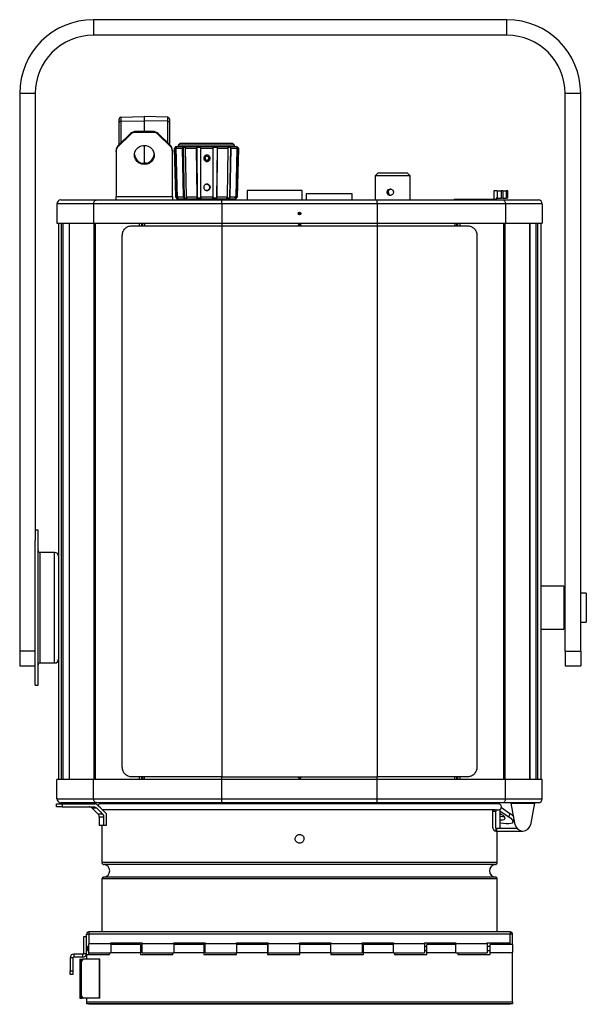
# Model space of a CAD drawing. Header units: millimetres. Extents: x 80 to 380, y 45 to 241.
# Tile 1 of 11: x 80 to 139, y 45 to 146. Entities that reach past the tile are written whole.
import ezdxf

# ---------------------------------------------------------------- set-up
doc = ezdxf.new("R2010")
doc.units = ezdxf.units.MM

msp = doc.modelspace()

# ---------------------------------------------------------------- linework, layer by layer
at = {"color": 7, "linetype": 'Continuous', "lineweight": 25}
for p, q in [((87.75, 146.31), (87.75, 144.71)), ((130.35, 146.31), (87.75, 146.31)), ((130.35, 144.71), (130.35, 146.31)), ((130.35, 144.71), (87.75, 144.71)), ((81.75, 138.71), (80.15, 138.71)), ((80.15, 138.71), (80.15, 81.24)), ((81.75, 138.71), (81.75, 92.64)), ((137.95, 138.71), (136.35, 138.71)), ((136.35, 81.24), (136.35, 138.71)), ((137.95, 81.24), (137.95, 138.71)), ((90.39, 135.73), (90.39, 136.05)), ((90.58, 136.25), (92.99, 136.33)), ((90.58, 136.25), (90.58, 135.84)), ((92.99, 136.33), (92.99, 135.89)), ((95.4, 136.25), (92.99, 136.33)), ((95.4, 135.84), (95.4, 136.25)), ((95.59, 136.05), (95.59, 135.73)), ((90.39, 133.44), (90.39, 135.73)), ((90.58, 135.84), (92.99, 135.89)), ((90.58, 135.84), (90.58, 133.63)), ((92.99, 135.89), (92.99, 134.8)), ((95.4, 135.84), (92.99, 135.89)), ((95.4, 133.63), (95.4, 135.84)), ((95.59, 135.73), (95.59, 133.44)), ((90.32, 133.38), (91.56, 134.57)), ((91.56, 134.47), (90.32, 133.28)), ((91.56, 134.47), (91.56, 134.57)), ((92.12, 134.8), (92.12, 134.69)), ((93.86, 134.8), (92.12, 134.8)), ((93.86, 134.69), (92.12, 134.69)), ((93.86, 134.69), (93.86, 134.8)), ((94.42, 134.57), (94.42, 134.47)), ((94.42, 134.57), (95.66, 133.38)), ((95.66, 133.28), (94.42, 134.47)), ((90.32, 133.38), (90.32, 133.28)), ((92.99, 133.36), (92.99, 131.52)), ((95.66, 133.28), (95.66, 133.38)), ((96.25, 133.23), (96.05, 133.04)), ((96.05, 133.04), (96.19, 128.04)), ((96.13, 133.04), (96.05, 133.04)), ((96.13, 133.04), (96.23, 133.13)), ((96.26, 128.04), (96.13, 133.04)), ((96.34, 133.13), (96.23, 133.13)), ((96.23, 133.13), (96.36, 127.93)), ((96.25, 133.23), (102.53, 133.23)), ((96.25, 133.04), (96.34, 133.13)), ((96.92, 133.04), (96.25, 133.04)), ((96.37, 128.04), (96.25, 133.04)), ((96.69, 133.57), (96.49, 133.37)), ((96.49, 133.37), (96.49, 133.23)), ((96.49, 133.37), (96.49, 133.37)), ((102.29, 133.37), (96.49, 133.37)), ((96.69, 133.57), (102.09, 133.57)), ((96.92, 133.04), (96.99, 133.13)), ((97.02, 128.04), (96.92, 133.04)), ((97.3, 133.13), (96.99, 133.13)), ((96.99, 133.13), (97.1, 127.93)), ((97.24, 133.04), (97.3, 133.13)), ((98.38, 133.04), (97.24, 133.04)), ((97.32, 128.04), (97.24, 133.04)), ((98.38, 133.04), (98.41, 133.13)), ((98.42, 128.04), (98.38, 133.04)), ((98.82, 133.13), (98.41, 133.13)), ((98.41, 133.13), (98.45, 127.93)), ((98.8, 133.04), (98.82, 133.13)), ((100.1, 133.04), (98.8, 133.04)), ((98.82, 128.04), (98.8, 133.04)), ((100.07, 128.04), (100.1, 133.04)), ((100.49, 133.13), (100.08, 133.13)), ((100.1, 133.04), (100.08, 133.13)), ((100.49, 133.13), (100.44, 127.93)), ((100.48, 128.04), (100.52, 133.04)), ((100.52, 133.04), (100.49, 133.13)), ((101.64, 133.04), (100.52, 133.04)), ((101.55, 128.04), (101.64, 133.04)), ((101.86, 133.13), (101.57, 133.13)), ((101.64, 133.04), (101.57, 133.13)), ((101.86, 133.13), (101.76, 127.93)), ((101.84, 128.04), (101.94, 133.04)), ((101.94, 133.04), (101.86, 133.13)), ((102.57, 133.04), (101.94, 133.04)), ((102.29, 133.37), (102.09, 133.57)), ((102.29, 133.23), (102.29, 133.37)), ((102.58, 133.13), (102.44, 127.93)), ((102.44, 128.04), (102.57, 133.04)), ((102.58, 133.13), (102.48, 133.13)), ((102.57, 133.04), (102.48, 133.13)), ((102.73, 133.04), (102.53, 133.23)), ((102.55, 128.04), (102.67, 133.04)), ((102.67, 133.04), (102.58, 133.13)), ((102.6, 128.04), (102.73, 133.04)), ((102.73, 133.04), (102.67, 133.04)), ((90.09, 132.73), (90.09, 132.83)), ((90.09, 132.73), (90.09, 128.09)), ((95.89, 132.83), (95.89, 132.73)), ((95.89, 128.09), (95.89, 132.73)), ((99.4, 132.26), (99.23, 132.1)), ((99.23, 132.1), (99.28, 131.88)), ((99.62, 132.18), (99.4, 132.26)), ((99.51, 132.22), (99.4, 132.26)), ((99.5, 131.81), (99.67, 131.96)), ((99.61, 132.18), (99.51, 132.22)), ((99.58, 131.88), (99.66, 131.96)), ((99.61, 132.18), (99.62, 132.18)), ((99.64, 132.07), (99.61, 132.18)), ((99.67, 131.96), (99.62, 132.18)), ((99.66, 131.96), (99.64, 132.07)), ((99.66, 131.96), (99.67, 131.96)), ((92.76, 131.52), (92.99, 131.52)), ((92.99, 131.52), (92.99, 131.49)), ((93.22, 131.52), (92.99, 131.52)), ((99.28, 131.88), (99.5, 131.81)), ((99.49, 131.81), (99.58, 131.88)), ((117.09, 130.53), (116.79, 130.23)), ((116.79, 130.23), (116.79, 127.73)), ((120.39, 130.23), (116.79, 130.23)), ((117.09, 130.53), (120.09, 130.53)), ((120.39, 130.23), (120.09, 130.53)), ((120.39, 127.73), (120.39, 130.23)), ((90.09, 128.09), (95.89, 128.09)), ((90.09, 127.73), (90.09, 128.09)), ((95.89, 128.09), (95.89, 127.73)), ((96.19, 128.04), (96.39, 127.83)), ((96.19, 128.04), (96.26, 128.04)), ((96.36, 127.93), (96.26, 128.04)), ((96.47, 127.93), (96.36, 127.93)), ((96.37, 128.04), (97.02, 128.04)), ((96.47, 127.93), (96.37, 128.04)), ((97.1, 127.93), (97.02, 128.04)), ((97.39, 127.93), (97.1, 127.93)), ((97.39, 127.93), (97.32, 128.04)), ((97.32, 128.04), (98.42, 128.04)), ((98.45, 127.93), (98.42, 128.04)), ((98.84, 127.93), (98.45, 127.93)), ((98.82, 128.04), (100.07, 128.04)), ((98.84, 127.93), (98.82, 128.04)), ((100.05, 127.93), (100.07, 128.04)), ((100.44, 127.93), (100.05, 127.93)), ((100.44, 127.93), (100.48, 128.04)), ((100.48, 128.04), (101.55, 128.04)), ((101.48, 127.93), (101.55, 128.04)), ((101.76, 127.93), (101.48, 127.93)), ((101.76, 127.93), (101.84, 128.04)), ((101.84, 128.04), (102.44, 128.04)), ((102.35, 127.93), (102.44, 128.04)), ((102.44, 127.93), (102.35, 127.93)), ((102.39, 127.83), (102.6, 128.04)), ((102.44, 127.93), (102.55, 128.04)), ((102.55, 128.04), (102.6, 128.04)), ((103.59, 128.71), (103.59, 127.73)), ((109.27, 128.71), (103.59, 128.71)), ((109.27, 127.73), (109.27, 128.71)), ((109.67, 128.37), (109.67, 127.73)), ((114.39, 128.37), (109.67, 128.37)), ((114.39, 127.73), (114.39, 128.37)), ((128.99, 128.67), (128.99, 127.83)), ((129.36, 128.67), (128.99, 128.67)), ((129.25, 127.91), (129.25, 127.83)), ((129.36, 127.91), (129.25, 127.91)), ((129.31, 127.81), (129.31, 127.91)), ((129.36, 128.67), (129.36, 127.91)), ((129.36, 128.67), (129.76, 128.67)), ((129.36, 127.91), (129.76, 127.91)), ((129.76, 128.67), (129.76, 127.91)), ((129.92, 128.67), (129.76, 128.67)), ((129.92, 127.91), (129.76, 127.91)), ((129.92, 128.67), (129.92, 127.91)), ((129.92, 128.67), (130.29, 128.67)), ((129.92, 127.91), (130.29, 127.91)), ((130.29, 128.67), (130.29, 127.91)), ((130.44, 128.67), (130.29, 128.67)), ((130.44, 127.91), (130.29, 127.91)), ((130.44, 127.91), (130.44, 128.67)), ((87.77, 127.33), (83.99, 127.33)), ((83.99, 127.33), (83.99, 125.33)), ((84.39, 127.73), (88.06, 127.73)), ((100.99, 127.33), (87.77, 127.33)), ((87.77, 127.33), (87.77, 125.33)), ((88.06, 127.73), (100.99, 127.73)), ((96.39, 127.83), (96.39, 127.83)), ((102.39, 127.83), (96.39, 127.83)), ((97.79, 127.83), (97.79, 127.73)), ((100.99, 127.73), (100.99, 127.83)), ((100.99, 127.33), (100.99, 127.73)), ((100.99, 127.73), (116.99, 127.73)), ((100.99, 127.33), (100.99, 125.33)), ((116.99, 127.33), (100.99, 127.33)), ((116.99, 127.33), (116.99, 127.73)), ((116.99, 127.73), (129.92, 127.73)), ((130.21, 127.33), (116.99, 127.33)), ((116.99, 127.33), (116.99, 125.33)), ((124.91, 127.83), (124.91, 127.81)), ((124.91, 127.83), (127.1, 127.83)), ((124.91, 127.81), (124.91, 127.73)), ((124.91, 127.81), (127.1, 127.81)), ((127.1, 127.83), (129.25, 127.83)), ((127.1, 127.81), (127.1, 127.83)), ((127.1, 127.81), (129.31, 127.81)), ((127.1, 127.73), (127.1, 127.81)), ((129.31, 127.73), (129.31, 127.81)), ((129.92, 127.73), (133.59, 127.73)), ((130.21, 127.33), (130.21, 125.33)), ((133.99, 127.33), (130.21, 127.33)), ((133.99, 127.33), (133.99, 125.33)), ((83.99, 125.33), (87.77, 125.33)), ((84.15, 125.33), (84.15, 68.01)), ((84.47, 68.01), (84.47, 125.33)), ((84.61, 125.33), (84.61, 68.01)), ((85.26, 125.33), (85.26, 68.01)), ((85.27, 68.01), (85.27, 125.33)), ((87.77, 125.33), (100.99, 125.33)), ((87.84, 68.01), (87.84, 125.33)), ((87.97, 68.01), (87.97, 125.33)), ((91.69, 125.07), (100.99, 125.07)), ((92.48, 125.07), (92.48, 125.33)), ((92.73, 125.07), (92.73, 125.33)), ((92.8, 125.33), (92.8, 125.07)), ((93, 125.33), (93, 125.07)), ((100.99, 125.33), (116.99, 125.33)), ((100.99, 125.33), (100.99, 125.07)), ((100.99, 125.07), (100.99, 68.27)), ((100.99, 125.07), (116.99, 125.07)), ((116.99, 125.33), (130.21, 125.33)), ((116.99, 125.33), (116.99, 125.07)), ((116.99, 125.07), (116.99, 68.27)), ((116.99, 125.07), (126.29, 125.07)), ((124.98, 125.33), (124.98, 125.07)), ((125.19, 125.07), (125.19, 125.33)), ((125.25, 125.33), (125.25, 125.07)), ((125.5, 125.33), (125.5, 125.07)), ((130.01, 125.33), (130.01, 68.01)), ((130.14, 125.33), (130.14, 68.01)), ((130.21, 125.33), (133.99, 125.33)), ((132.71, 125.33), (132.71, 68.01)), ((132.72, 68.01), (132.72, 125.33)), ((133.37, 68.01), (133.37, 125.33)), ((133.51, 125.33), (133.51, 68.01)), ((133.83, 125.33), (133.83, 68.01)), ((90.72, 69.27), (90.72, 124.07)), ((127.26, 124.07), (127.26, 69.27)), ((82.05, 93.71), (81.75, 93.71)), ((82.05, 85.71), (82.05, 93.71)), ((81.75, 85.71), (81.75, 92.64)), ((81.75, 92.15), (81.74, 92.15)), ((83.75, 91.41), (82.25, 91.41)), ((82.25, 85.71), (82.25, 91.41)), ((83.75, 85.71), (83.75, 91.41)), ((81.75, 89.68), (81.74, 89.68)), ((81.74, 89.44), (81.75, 89.44)), ((81.74, 89.23), (81.75, 89.23)), ((81.75, 89.18), (81.74, 89.18)), ((81.74, 88.75), (81.75, 88.75)), ((136.23, 87.91), (133.83, 87.91)), ((136.23, 87.91), (136.23, 83.51)), ((136.35, 87.22), (136.23, 87.22)), ((138.53, 87.22), (137.95, 87.22)), ((138.53, 87.22), (138.53, 84.2)), ((81.75, 85.6), (81.74, 85.6)), ((81.74, 85.26), (81.75, 85.26)), ((81.75, 77.71), (81.75, 85.71)), ((82.05, 77.71), (82.05, 85.71)), ((82.25, 80.01), (82.25, 85.71)), ((83.75, 80.01), (83.75, 85.71)), ((133.83, 83.51), (136.23, 83.51)), ((136.23, 84.2), (136.35, 84.2)), ((137.95, 84.2), (138.53, 84.2)), ((81.74, 82.36), (81.75, 82.36)), ((81.74, 82.25), (81.75, 82.25)), ((81.75, 81.24), (80.15, 81.24)), ((80.15, 81.24), (80.15, 79.71)), ((81.75, 82.19), (81.74, 82.19)), ((81.74, 81.74), (81.75, 81.74)), ((136.35, 81.24), (137.95, 81.24)), ((136.35, 81.24), (136.35, 79.71)), ((137.95, 81.24), (137.95, 79.71)), ((80.15, 79.71), (81.75, 79.71)), ((81.75, 79.82), (81.74, 79.82)), ((81.75, 79.55), (81.74, 79.55)), ((81.75, 79.54), (81.74, 79.54)), ((81.74, 79.52), (81.75, 79.52)), ((81.74, 79.27), (81.75, 79.27)), ((81.74, 79.25), (81.75, 79.25)), ((82.25, 80.01), (83.75, 80.01)), ((136.35, 79.71), (137.95, 79.71)), ((81.74, 78.98), (81.75, 78.98)), ((81.75, 77.71), (82.05, 77.71)), ((83.99, 66.01), (83.99, 68.01)), ((87.77, 68.01), (83.99, 68.01)), ((87.77, 66.01), (87.77, 68.01)), ((100.99, 68.01), (87.77, 68.01)), ((100.99, 68.27), (91.69, 68.27)), ((92.48, 68.01), (92.48, 68.27)), ((92.73, 68.01), (92.73, 68.27)), ((92.8, 68.27), (92.8, 68.01)), ((93, 68.01), (93, 68.27)), ((100.99, 68.27), (116.99, 68.27)), ((100.99, 68.01), (100.99, 68.27)), ((100.99, 66.01), (100.99, 68.01)), ((116.99, 68.01), (100.99, 68.01)), ((126.29, 68.27), (116.99, 68.27)), ((116.99, 68.01), (116.99, 68.27)), ((116.99, 66.01), (116.99, 68.01)), ((130.21, 68.01), (116.99, 68.01)), ((124.98, 68.01), (124.98, 68.27)), ((125.19, 68.01), (125.19, 68.27)), ((125.25, 68.27), (125.25, 68.01)), ((125.5, 68.27), (125.5, 68.01)), ((130.21, 66.01), (130.21, 68.01)), ((133.99, 68.01), (130.21, 68.01)), ((133.99, 66.01), (133.99, 68.01)), ((83.99, 66.01), (87.77, 66.01)), ((87.77, 66.01), (100.99, 66.01)), ((100.99, 65.61), (100.99, 66.01)), ((100.99, 66.01), (116.99, 66.01)), ((116.99, 66.01), (130.21, 66.01)), ((116.99, 65.61), (116.99, 66.01)), ((130.21, 66.01), (133.99, 66.01)), ((83.93, 65.19), (83.93, 65.49)), ((83.93, 65.49), (84.53, 65.49)), ((84.53, 65.19), (83.93, 65.19)), ((88.06, 65.61), (84.39, 65.61)), ((84.53, 65.49), (84.53, 65.19)), ((84.53, 65.49), (87.88, 65.49)), ((84.53, 65.19), (87.76, 65.19)), ((85.49, 65.53), (85.49, 65.51)), ((86.49, 65.53), (85.49, 65.53)), ((85.49, 65.51), (85.51, 65.49)), ((86.49, 65.51), (85.49, 65.51)), ((85.75, 65.61), (85.75, 65.53)), ((86.23, 65.53), (86.23, 65.61)), ((86.47, 65.49), (86.49, 65.51)), ((86.49, 65.51), (86.49, 65.53)), ((87.59, 65.07), (88.21, 64.45)), ((87.59, 65.07), (88.05, 65.07)), ((100.99, 65.61), (88.06, 65.61)), ((129.49, 65.49), (88.49, 65.49)), ((116.99, 65.61), (100.99, 65.61)), ((129.92, 65.61), (116.99, 65.61)), ((129.78, 65.1), (130.66, 64.51)), ((133.59, 65.61), (129.92, 65.61)), ((130.77, 65.57), (130.77, 65.6)), ((130.77, 65.55), (130.77, 65.57)), ((130.77, 65.55), (130.79, 65.55)), ((130.79, 65.55), (133.19, 65.55)), ((131.2, 63.34), (130.79, 65.55)), ((133.19, 65.55), (132.78, 63.34)), ((133.19, 65.55), (133.21, 65.55)), ((133.21, 65.57), (133.21, 65.6)), ((133.21, 65.57), (133.21, 65.55)), ((88.21, 64.45), (88.68, 64.45)), ((88.33, 64.17), (88.33, 63.29)), ((88.33, 64.17), (88.8, 64.17)), ((129.1, 64.89), (88.64, 64.89)), ((88.8, 64.17), (88.8, 63.29)), ((89.11, 63.29), (89.11, 64.29)), ((129.2, 64.69), (128.91, 64.69)), ((128.91, 63), (128.91, 64.69)), ((129.1, 64.89), (129.24, 64.89)), ((129.2, 63), (129.2, 64.69)), ((129.24, 64.89), (129.65, 64.89)), ((129.65, 63), (129.65, 64.89)), ((129.65, 64.74), (130.54, 64.15)), ((130.66, 64.51), (130.54, 64.15)), ((130.97, 63.6), (131.09, 63.97)), ((88.33, 63.29), (88.8, 63.29)), ((88.63, 63.29), (88.63, 59.43)), ((88.8, 63.29), (89.11, 63.29)), ((129.2, 63), (129.65, 63)), ((129.21, 62.99), (129.21, 62.69)), ((129.21, 62.99), (129.28, 62.99)), ((129.21, 62.99), (129.21, 62.99)), ((129.28, 62.99), (131.37, 62.99)), ((129.28, 62.99), (129.28, 62.69)), ((129.21, 62.69), (129.28, 62.69)), ((129.21, 62.69), (129.21, 62.69)), ((129.28, 62.69), (131.99, 62.69)), ((129.35, 59.43), (129.35, 62.69)), ((129.35, 59.43), (88.63, 59.43)), ((129.16, 59.23), (88.82, 59.23)), ((129.16, 57.95), (88.82, 57.95)), ((88.63, 57.75), (88.63, 52.29)), ((129.35, 57.75), (88.63, 57.75)), ((129.35, 52.29), (129.35, 57.75)), ((87.04, 51.79), (86.74, 51.79)), ((86.74, 51.79), (86.74, 50.07)), ((87.04, 49.97), (87.04, 52.05)), ((87.04, 52.05), (87.28, 52.05)), ((87.28, 52.29), (87.28, 52.05)), ((130.7, 52.29), (87.28, 52.29)), ((130.7, 52.05), (87.28, 52.05)), ((87.28, 52.05), (87.28, 51.05)), ((130.7, 52.29), (130.7, 52.05)), ((130.7, 51.15), (130.7, 52.05)), ((130.94, 52.05), (130.7, 52.05)), ((130.94, 51.01), (130.94, 52.05)), ((87.28, 50.79), (87.14, 50.79)), ((87.14, 50.39), (87.14, 50.79)), ((89.54, 51.05), (87.28, 51.05)), ((87.28, 50.13), (87.28, 51.05)), ((89.54, 51.15), (92.78, 51.15)), ((89.54, 51.05), (89.54, 51.15)), ((89.54, 51.05), (89.54, 50.13)), ((92.6, 51.01), (89.54, 51.01)), ((92.6, 51.01), (92.6, 50.17)), ((92.78, 50.79), (92.6, 50.79)), ((92.78, 51.15), (92.78, 51.05)), ((96.02, 51.05), (92.78, 51.05)), ((92.78, 50.13), (92.78, 51.05)), ((96.02, 51.15), (99.26, 51.15)), ((96.02, 51.05), (96.02, 51.15)), ((96.02, 51.05), (96.02, 50.13)), ((99.14, 51.01), (96.02, 51.01)), ((99.14, 51.01), (99.14, 50.17)), ((99.26, 50.79), (99.14, 50.79)), ((99.26, 51.15), (99.26, 51.05)), ((102.5, 51.05), (99.26, 51.05)), ((99.26, 50.13), (99.26, 51.05)), ((102.5, 51.15), (105.74, 51.15)), ((102.5, 51.05), (102.5, 51.15)), ((102.5, 51.05), (102.5, 50.13)), ((105.68, 51.01), (102.5, 51.01)), ((105.68, 51.01), (105.68, 50.17)), ((105.74, 50.79), (105.68, 50.79)), ((105.74, 51.15), (105.74, 51.05)), ((108.98, 51.05), (105.74, 51.05)), ((105.74, 50.13), (105.74, 51.05)), ((108.98, 51.15), (112.22, 51.15)), ((108.98, 51.05), (108.98, 51.15)), ((108.98, 51.05), (108.98, 50.13)), ((109.02, 50.79), (108.98, 50.79)), ((112.22, 51.01), (109.02, 51.01)), ((109.02, 50.17), (109.02, 51.01)), ((112.22, 51.15), (112.22, 51.05)), ((115.42, 51.05), (112.22, 51.05)), ((112.22, 50.13), (112.22, 51.05)), ((115.42, 51.15), (118.66, 51.15)), ((115.42, 51.05), (115.42, 51.15)), ((115.42, 51.05), (115.42, 50.13)), ((115.56, 50.79), (115.42, 50.79)), ((118.66, 51.01), (115.56, 51.01)), ((115.56, 50.17), (115.56, 51.01)), ((118.66, 51.15), (118.66, 51.05)), ((121.86, 51.05), (118.66, 51.05)), ((118.66, 50.13), (118.66, 51.05)), ((121.86, 51.15), (125.1, 51.15)), ((121.86, 51.05), (121.86, 51.15)), ((121.86, 51.05), (121.86, 50.13)), ((122.1, 50.79), (121.86, 50.79)), ((125.1, 51.01), (122.1, 51.01)), ((122.1, 50.17), (122.1, 51.01)), ((125.1, 51.15), (125.1, 51.05)), ((128.3, 51.05), (125.1, 51.05)), ((125.1, 50.13), (125.1, 51.05)), ((128.3, 51.15), (130.7, 51.15)), ((128.3, 51.05), (128.3, 51.15)), ((128.3, 51.05), (128.3, 50.13)), ((128.64, 50.79), (128.3, 50.79)), ((130.94, 51.01), (128.64, 51.01)), ((128.64, 50.17), (128.64, 51.01)), ((130.7, 51.01), (130.7, 51.15)), ((130.94, 51.01), (130.94, 50.17)), ((85.72, 49.99), (85.72, 49.69)), ((86.66, 49.99), (85.72, 49.99)), ((86.66, 49.69), (86.66, 49.99)), ((86.74, 50.07), (87.04, 50.07)), ((87.04, 49.97), (87.04, 49.47)), ((87.04, 49.97), (89.4, 49.97)), ((87.14, 50.39), (87.28, 50.39)), ((87.28, 50.13), (89.54, 50.13)), ((87.28, 49.97), (87.28, 50.13)), ((89.4, 49.97), (89.4, 50.13)), ((89.54, 50.17), (92.6, 50.17)), ((92.6, 50.39), (92.78, 50.39)), ((92.6, 50.17), (92.6, 49.97)), ((92.6, 49.97), (95.94, 49.97)), ((92.78, 50.13), (96.02, 50.13)), ((95.94, 49.97), (95.94, 50.13)), ((96.02, 50.17), (99.14, 50.17)), ((99.14, 50.39), (99.26, 50.39)), ((99.14, 50.17), (99.14, 49.97)), ((99.14, 49.97), (102.48, 49.97)), ((99.26, 50.13), (102.5, 50.13)), ((102.48, 49.97), (102.48, 50.13)), ((102.5, 50.17), (105.68, 50.17)), ((105.68, 50.39), (105.74, 50.39)), ((105.68, 50.17), (105.68, 49.97)), ((105.68, 49.97), (109.02, 49.97)), ((105.74, 50.13), (108.98, 50.13)), ((108.98, 50.39), (109.02, 50.39)), ((109.02, 50.17), (112.22, 50.17)), ((109.02, 49.97), (109.02, 50.17)), ((112.22, 50.13), (115.42, 50.13)), ((112.22, 50.13), (112.22, 49.97)), ((112.22, 49.97), (115.56, 49.97)), ((115.42, 50.39), (115.56, 50.39)), ((115.56, 50.17), (118.66, 50.17)), ((115.56, 49.97), (115.56, 50.17)), ((118.66, 50.13), (121.86, 50.13)), ((118.76, 50.13), (118.76, 49.97)), ((118.76, 49.97), (122.1, 49.97)), ((121.86, 50.39), (122.1, 50.39)), ((122.1, 50.17), (125.1, 50.17)), ((122.1, 49.97), (122.1, 50.17)), ((125.1, 50.13), (128.3, 50.13)), ((125.3, 50.13), (125.3, 49.97)), ((125.3, 49.97), (128.64, 49.97)), ((128.3, 50.39), (128.64, 50.39)), ((128.64, 50.17), (130.94, 50.17)), ((128.64, 49.97), (128.64, 50.17)), ((130.94, 45.07), (130.94, 50.17)), ((85.64, 49.61), (85.34, 49.61)), ((85.34, 49.61), (85.34, 48.29)), ((85.64, 49.61), (85.64, 48.29)), ((86.66, 49.69), (85.72, 49.69)), ((86.36, 49.47), (86.36, 45.47)), ((86.36, 49.47), (86.36, 45.47)), ((86.36, 49.47), (86.58, 49.47)), ((86.36, 49.47), (86.36, 49.47)), ((86.44, 49.27), (86.58, 49.47)), ((86.52, 49.27), (86.44, 49.27)), ((86.44, 45.67), (86.44, 49.27)), ((86.66, 49.47), (86.52, 49.27)), ((86.52, 45.67), (86.52, 49.27)), ((86.58, 49.47), (86.66, 49.47)), ((88.36, 49.47), (86.66, 49.47)), ((88.36, 45.47), (88.36, 49.47)), ((88.42, 49.47), (88.36, 49.47)), ((88.42, 45.47), (88.42, 49.47)), ((85.34, 48.29), (85.64, 48.29)), ((85.34, 47.89), (85.34, 48.29)), ((85.64, 47.89), (85.34, 47.89)), ((85.64, 48.29), (85.64, 47.89)), ((86.44, 45.67), (86.52, 45.67)), ((86.58, 45.47), (86.44, 45.67)), ((86.52, 45.67), (86.66, 45.47)), ((86.36, 45.47), (86.58, 45.47)), ((86.36, 45.47), (86.36, 45.47)), ((86.66, 45.47), (86.58, 45.47)), ((88.36, 45.47), (86.66, 45.47)), ((87.04, 45.47), (87.04, 45.07)), ((87.04, 45.07), (130.94, 45.07)), ((87.04, 45.07), (87.04, 44.87)), ((130.94, 44.87), (87.04, 44.87)), ((87.28, 44.83), (87.28, 44.87)), ((130.7, 44.83), (87.28, 44.83)), ((88.42, 45.47), (88.36, 45.47)), ((130.7, 44.83), (130.7, 44.87)), ((130.94, 45.07), (130.94, 44.87))]:
    msp.add_line(p, q, dxfattribs=at)
at = {"color": 7, "linetype": 'Continuous', "lineweight": 25, "flags": 128}
for points in [[(90.58, 135.84), (90.55, 135.84), (90.51, 135.83), (90.48, 135.82), (90.45, 135.81), (90.42, 135.79), (90.41, 135.77), (90.39, 135.75), (90.39, 135.73)], [(95.4, 135.84), (95.44, 135.84), (95.47, 135.83), (95.51, 135.82), (95.53, 135.81), (95.56, 135.79), (95.58, 135.77), (95.59, 135.75), (95.59, 135.73)], [(92.99, 131.39), (92.72, 131.43), (92.46, 131.53), (92.25, 131.7), (92.08, 131.92), (91.99, 132.17), (91.97, 132.44), (92.03, 132.7), (92.16, 132.94), (92.35, 133.14), (92.58, 133.28), (92.85, 133.35), (93.13, 133.35), (93.4, 133.28), (93.63, 133.14), (93.82, 132.94), (93.95, 132.7), (94.01, 132.44), (93.99, 132.17), (93.9, 131.92), (93.74, 131.7), (93.52, 131.53), (93.27, 131.43), (92.99, 131.39)], [(86.59, 65.61), (86.61, 65.59), (86.61, 65.56)], [(86.6, 65.61), (86.62, 65.59), (86.62, 65.56)], [(129.65, 63.84), (129.73, 63.84), (129.93, 63.84), (130.07, 63.88), (130.15, 63.95), (130.16, 64.04), (130.09, 64.15), (129.96, 64.28), (129.76, 64.41), (129.65, 64.47)], [(129.65, 64.22), (129.85, 64.2), (130.04, 64.2)], [(130.54, 64.15), (130.75, 64), (130.89, 63.85), (130.97, 63.72), (130.97, 63.6), (130.9, 63.51), (130.76, 63.45), (130.55, 63.42), (130.29, 63.42), (129.99, 63.45), (129.66, 63.51), (129.65, 63.51)]]:
    msp.add_lwpolyline(points, dxfattribs=at)
at = {"color": 7, "linetype": 'Continuous', "lineweight": 25}
for radius in [0.135, 0.0827, 0.0134]:
    msp.add_circle((108.99, 126.33), radius, dxfattribs=at)
for centre, radius, start, end in [((87.75, 138.71), 7.6, 90, 180), ((130.35, 138.71), 7.6, 0, 90), ((87.75, 138.71), 6, 90, 180), ((130.35, 138.71), 6, 0, 90), ((90.59, 136.05), 0.2, 92, 180), ((95.39, 136.05), 0.2, 0, 88), ((92.12, 133.98), 0.814, 89.8371, 133.7756), ((92.12, 133.88), 0.814, 89.8371, 133.7756), ((93.86, 133.98), 0.814, 46.2244, 90.1629), ((93.86, 133.88), 0.814, 46.2244, 90.1629), ((90.85, 132.83), 0.76, 133.759, 179.8192), ((90.85, 132.73), 0.76, 133.759, 179.8192), ((95.13, 132.83), 0.76, 0.1808, 46.241), ((95.13, 132.73), 0.76, 0.1808, 46.241), ((92.97, 132.5), 1, 184.0098, 270.9832), ((93.01, 132.5), 1, 269.0168, 355.9902), ((99.44, 132.03), 0.2, 144.3705, 176.4447), ((99.44, 132.03), 0.2, 207.0561, 243.1077), ((99.44, 132.03), 0.2, 71.7496, 119.1434), ((99.44, 132.03), 0.2, 11.7481, 71.7471), ((99.44, 132.03), 0.2, 311.7588, 11.7514), ((99.44, 132.03), 0.2, 260.3915, 311.758), ((99.42, 129.03), 0.33, 273.6485, 70.6237), ((99.42, 129.03), 0.33, 286.1636, 85.0761), ((84.39, 127.33), 0.4, 90, 180), ((133.59, 127.33), 0.4, 0, 90), ((108.99, 124.97), 0.215, 27.6521, 152.3479), ((82.25, 91.61), 0.2, 180, 270), ((83.75, 91.01), 0.4, 0, 90), ((83.75, 80.41), 0.4, 270, 0), ((82.25, 79.81), 0.2, 90, 180), ((108.99, 68.37), 0.215, 207.6521, 332.3479), ((84.39, 66.01), 0.4, 180, 270), ((133.59, 66.01), 0.4, 270, 0), ((85.43, 65.56), 0.072, 137.4731, 270), ((86.54, 65.56), 0.0715, 270.4419, 0.4352), ((86.55, 65.56), 0.072, 266.6072, 0), ((87.31, 64.79), 0.4, 45, 90), ((88.22, 64.97), 0.64, 54.2385, 90), ((88.49, 65.19), 0.3, 90, 153.5174), ((129.76, 64.97), 0.64, 90, 125.7615), ((129.49, 65.19), 0.3, 273.8226, 90), ((87.93, 64.17), 0.4, 0, 45), ((130.08, 63.5), 1.17, 34.224, 60.3612), ((129.21, 63), 0.307, 179.3757, 269.3618), ((129.21, 63), 0.00989, 179.3757, 269.3618), ((129.66, 63), 0.01, 180, 270), ((131.99, 63.49), 0.8, 190.6451, 349.3549), ((88.83, 59.43), 0.2, 180, 267.2706), ((88.79, 58.59), 0.64, 272.7294, 87.2706), ((129.19, 58.59), 0.64, 92.7294, 267.2706), ((129.15, 59.43), 0.2, 272.7294, 0), ((88.83, 57.75), 0.2, 92.7294, 180), ((129.15, 57.75), 0.2, 0, 87.2706), ((87.28, 52.05), 0.24, 90, 180), ((130.7, 52.05), 0.24, 0, 90), ((85.72, 49.61), 0.38, 90, 180), ((86.66, 50.07), 0.38, 270, 0), ((86.66, 50.07), 0.08, 270, 0), ((85.72, 49.61), 0.08, 90, 180)]:
    msp.add_arc(centre, radius, start, end, dxfattribs=at)
for points, knots in [([(99.68, 131.8), (99.66, 131.78), (99.6, 131.73), (99.49, 131.7), (99.38, 131.7), (99.27, 131.75), (99.19, 131.82), (99.13, 131.92), (99.11, 132.03), (99.13, 132.14), (99.19, 132.24), (99.27, 132.32), (99.38, 132.36), (99.49, 132.37), (99.6, 132.33), (99.69, 132.27), (99.75, 132.18), (99.78, 132.07), (99.78, 131.96), (99.74, 131.86), (99.7, 131.82), (99.68, 131.8)], [0, 0, 0, 0, 0.053667, 0.107338, 0.160918, 0.214428, 0.268046, 0.321743, 0.375302, 0.428704, 0.482228, 0.536045, 0.589903, 0.643436, 0.69669, 0.750076, 0.803831, 0.857715, 0.91136, 0.964772, 1, 1, 1, 1]), ([(99.68, 128.8), (99.65, 128.77), (99.6, 128.73), (99.49, 128.7), (99.37, 128.7), (99.27, 128.75), (99.18, 128.82), (99.13, 128.92), (99.11, 129.03), (99.13, 129.14), (99.19, 129.24), (99.27, 129.32), (99.38, 129.36), (99.49, 129.37), (99.6, 129.33), (99.69, 129.27), (99.75, 129.18), (99.78, 129.07), (99.78, 128.95), (99.74, 128.86), (99.7, 128.82), (99.68, 128.8)], [0, 0, 0, 0, 0.053665, 0.107333, 0.160903, 0.214403, 0.268021, 0.321719, 0.375269, 0.428656, 0.482177, 0.536001, 0.589862, 0.64338, 0.696614, 0.749997, 0.803763, 0.857651, 0.911282, 0.964677, 1, 1, 1, 1]), ([(99.44, 129.36), (99.45, 129.36), (99.49, 129.36), (99.57, 129.34), (99.67, 129.28), (99.73, 129.18), (99.77, 129.08), (99.76, 128.96), (99.73, 128.87), (99.69, 128.82), (99.67, 128.8)], [0, 0, 0, 0, 0.038446, 0.181706, 0.325259, 0.469673, 0.614018, 0.757325, 0.9003, 1, 1, 1, 1]), ([(99.49, 129.35), (99.52, 129.34), (99.58, 129.32), (99.65, 129.26), (99.72, 129.17), (99.74, 129.06), (99.73, 128.95), (99.69, 128.85), (99.62, 128.77), (99.53, 128.72), (99.46, 128.71), (99.44, 128.71)], [0, 0, 0, 0, 0.082662, 0.199754, 0.321819, 0.443447, 0.559185, 0.673032, 0.791628, 0.914427, 1, 1, 1, 1]), ([(99.67, 128.8), (99.64, 128.78), (99.59, 128.73), (99.5, 128.7), (99.45, 128.7), (99.44, 128.71)], [0, 0, 0, 0, 0.4196, 0.839316, 1, 1, 1, 1]), ([(118.33, 128.2), (118.29, 128.2), (118.22, 128.21), (118.13, 128.27), (118.05, 128.35), (118.01, 128.45), (118, 128.57), (118.03, 128.67), (118.09, 128.77), (118.18, 128.83), (118.27, 128.86), (118.32, 128.86), (118.33, 128.86)], [0, 0, 0, 0, 0.106153, 0.212264, 0.319462, 0.427453, 0.534238, 0.639693, 0.745768, 0.853435, 0.961209, 1, 1, 1, 1]), ([(118.38, 128.86), (118.35, 128.85), (118.28, 128.83), (118.2, 128.76), (118.14, 128.67), (118.12, 128.56), (118.13, 128.45), (118.17, 128.35), (118.24, 128.27), (118.32, 128.22), (118.38, 128.21), (118.39, 128.21)], [0, 0, 0, 0, 0.110907, 0.227537, 0.34912, 0.470268, 0.58555, 0.698947, 0.817075, 0.93939, 1, 1, 1, 1]), ([(118.33, 128.86), (118.35, 128.86), (118.41, 128.86), (118.5, 128.82), (118.59, 128.75), (118.65, 128.65), (118.67, 128.54), (118.65, 128.43), (118.6, 128.33), (118.51, 128.25), (118.42, 128.21), (118.36, 128.2), (118.33, 128.2)], [0, 0, 0, 0, 0.0677987, 0.1732495, 0.279817, 0.3877229, 0.4951007, 0.6008548, 0.7064439, 0.8135565, 0.9215309, 1, 1, 1, 1]), ([(87.77, 127.33), (87.77, 127.38), (87.78, 127.46), (87.83, 127.58), (87.9, 127.67), (87.98, 127.72), (88.04, 127.73), (88.06, 127.73), (88.06, 127.73)], [0, 0, 0, 0, 0.2076896, 0.4152969, 0.6252547, 0.8404049, 0.9957838, 1, 1, 1, 1]), ([(130.21, 127.33), (130.21, 127.38), (130.2, 127.46), (130.15, 127.58), (130.08, 127.67), (130, 127.72), (129.94, 127.73), (129.92, 127.73), (129.92, 127.73)], [0, 0, 0, 0, 0.20769, 0.415297, 0.625255, 0.840405, 0.995784, 1, 1, 1, 1]), ([(90.72, 124.07), (90.73, 124.21), (90.75, 124.41), (90.88, 124.64), (91.04, 124.84), (91.31, 125.02), (91.56, 125.05), (91.69, 125.07)], [0, 0, 0, 0, 0.248352, 0.372426, 0.499441, 0.739221, 1, 1, 1, 1]), ([(126.29, 125.07), (126.41, 125.06), (126.66, 125.03), (126.93, 124.84), (127.1, 124.64), (127.22, 124.41), (127.25, 124.21), (127.26, 124.07)], [0, 0, 0, 0, 0.250914, 0.501718, 0.624347, 0.745081, 1, 1, 1, 1]), ([(91.69, 68.27), (91.57, 68.28), (91.32, 68.31), (91.05, 68.5), (90.89, 68.7), (90.76, 68.93), (90.74, 69.13), (90.72, 69.27)], [0, 0, 0, 0, 0.250914, 0.501718, 0.624347, 0.745081, 1, 1, 1, 1]), ([(127.26, 69.27), (127.25, 69.14), (127.23, 68.94), (127.1, 68.7), (126.94, 68.51), (126.67, 68.32), (126.42, 68.29), (126.29, 68.27)], [0, 0, 0, 0, 0.248352, 0.372426, 0.499441, 0.739221, 1, 1, 1, 1]), ([(88.06, 65.61), (88.06, 65.61), (88.04, 65.61), (87.98, 65.62), (87.9, 65.67), (87.83, 65.76), (87.78, 65.88), (87.77, 65.97), (87.77, 66.01)], [0, 0, 0, 0, 0.004216, 0.159595, 0.374745, 0.584703, 0.79231, 1, 1, 1, 1]), ([(129.92, 65.61), (129.92, 65.61), (129.94, 65.61), (130, 65.62), (130.08, 65.67), (130.15, 65.76), (130.2, 65.88), (130.21, 65.97), (130.21, 66.01)], [0, 0, 0, 0, 0.004216, 0.159595, 0.374745, 0.584703, 0.79231, 1, 1, 1, 1]), ([(87.76, 65.19), (87.79, 65.19), (87.87, 65.18), (87.97, 65.14), (88.02, 65.09), (88.05, 65.07)], [0, 0, 0, 0, 0.290701, 0.730056, 1, 1, 1, 1]), ([(88.17, 65.37), (88.17, 65.38), (88.13, 65.41), (88.05, 65.46), (87.95, 65.49), (87.89, 65.49), (87.88, 65.49)], [0, 0, 0, 0, 0.040425, 0.474233, 0.907827, 1, 1, 1, 1]), ([(88.05, 65.07), (88.24, 64.89), (88.45, 64.68), (88.66, 64.47), (88.68, 64.45)], [0, 0, 0, 0, 0.899933, 1, 1, 1, 1]), ([(88.99, 64.57), (88.92, 64.65), (88.64, 64.91), (88.37, 65.18), (88.17, 65.37)], [0, 0, 0, 0, 0.2750829, 1, 1, 1, 1]), ([(88.68, 64.45), (88.7, 64.43), (88.73, 64.4), (88.78, 64.31), (88.8, 64.23), (88.8, 64.18), (88.8, 64.17)], [0, 0, 0, 0, 0.206109, 0.486137, 0.904513, 1, 1, 1, 1]), ([(89.11, 64.29), (89.11, 64.3), (89.11, 64.33), (89.1, 64.4), (89.06, 64.5), (89.01, 64.55), (88.99, 64.57)], [0, 0, 0, 0, 0.0503302, 0.301518, 0.7257441, 1, 1, 1, 1]), ([(128.91, 64.69), (128.91, 64.71), (128.91, 64.76), (128.92, 64.82), (128.93, 64.86), (128.94, 64.89), (128.94, 64.89), (128.95, 64.89)], [0, 0, 0, 0, 0.214692, 0.429383, 0.644074, 0.858761, 1, 1, 1, 1]), ([(129.24, 64.89), (129.24, 64.89), (129.23, 64.88), (129.22, 64.85), (129.21, 64.8), (129.2, 64.74), (129.2, 64.71), (129.2, 64.69)], [0, 0, 0, 0, 0.214691, 0.429382, 0.644068, 0.858757, 1, 1, 1, 1]), ([(109.44, 61.89), (109.44, 61.94), (109.43, 62.04), (109.35, 62.18), (109.23, 62.28), (109.09, 62.34), (108.94, 62.35), (108.79, 62.3), (108.66, 62.21), (108.58, 62.09), (108.53, 61.94), (108.54, 61.79), (108.6, 61.64), (108.71, 61.53), (108.84, 61.46), (109, 61.43), (109.15, 61.46), (109.28, 61.54), (109.38, 61.65), (109.43, 61.78), (109.44, 61.86), (109.44, 61.89)], [0, 0, 0, 0, 0.05368, 0.107359, 0.161047, 0.21474, 0.268424, 0.322099, 0.375779, 0.42947, 0.483161, 0.536841, 0.590516, 0.6442, 0.697893, 0.751581, 0.805257, 0.858934, 0.912622, 0.966315, 1, 1, 1, 1])]:
    msp.add_open_spline(points, degree=3, knots=knots, dxfattribs=at)
for points in [[(130.79, 65.55), (130.79, 65.55), (130.78, 65.56), (130.78, 65.56), (130.78, 65.57), (130.77, 65.57), (130.77, 65.57)], [(133.21, 65.57), (133.21, 65.57), (133.21, 65.57), (133.2, 65.56), (133.2, 65.56), (133.19, 65.55), (133.19, 65.55)]]:
    msp.add_open_spline(points, degree=3, dxfattribs=at)

doc.saveas('drawing.dxf')
